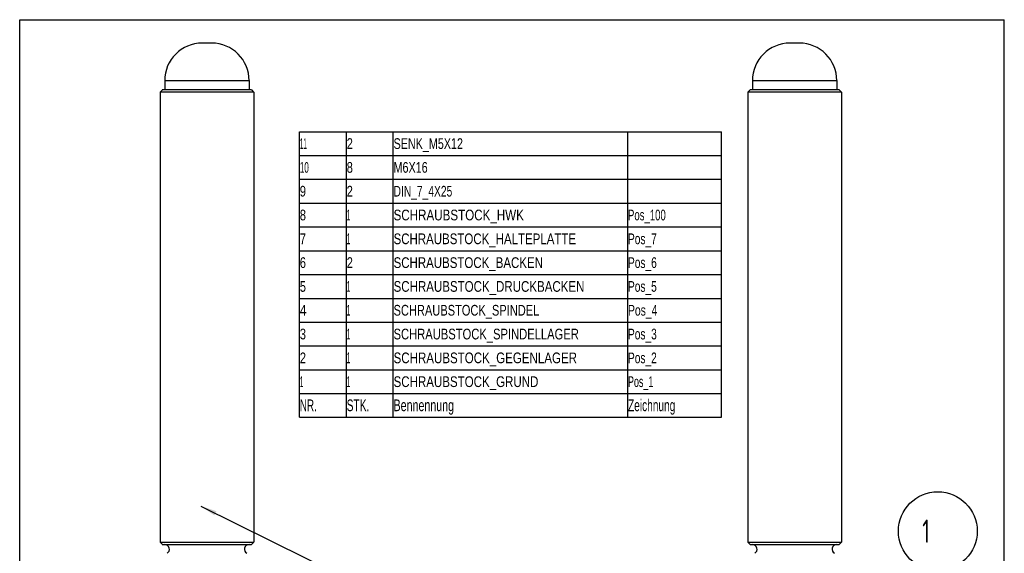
# Model space of a CAD drawing. Header units: millimetres. Extents: x 0 to 210, y 0 to 297.
# Tile 15 of 15: x 0 to 210, y 183 to 297. Entities that reach past the tile are written whole.
import ezdxf

# ---------------------------------------------------------------- set-up
doc = ezdxf.new("R2010")
doc.units = ezdxf.units.MM
doc.header["$LTSCALE"] = 19.36
doc.layers.get('0').update_dxf_attribs({"linetype": 'CONTINUOUS'})
for name, color, linetype in [('SCHRAUBSTOCK_GRUND_links_3_BL5', 7, 'CONTINUOUS'), ('SCHRAUBSTOCK_SPINDEL_links_BL20', 7, 'CONTINUOUS'), ('SCHRAUBSTOCK_SPINDEL_new_vi_BL1', 7, 'CONTINUOUS'), ('TABLE_BL0', 7, 'CONTINUOUS')]:
    doc.layers.add(name, color=color, linetype=linetype)
doc.styles.get("Standard").update_dxf_attribs({"font": 'ISOCP.SHX', "width": 0.6})
doc.styles.add('TEXTSTYLE_1', font='BIGFONT.SHX', dxfattribs={"width": 0.6})

# ---------------------------------------------------------------- blocks, each defined once
blk = doc.blocks.new('TABLE_BL0', base_point=(104.68, 242.66))
at = {"layer": 'TABLE_BL0', "color": 3}
for p, q in [((59.68, 212.22), (59.68, 273.1)), ((59.68, 273.1), (149.68, 273.1)), ((69.68, 212.22), (69.68, 273.1)), ((79.68, 212.22), (79.68, 273.1)), ((129.68, 212.22), (129.68, 273.1)), ((149.68, 212.22), (149.68, 273.1)), ((59.68, 268.02), (149.68, 268.02)), ((59.68, 262.94), (149.68, 262.94)), ((59.68, 257.86), (149.68, 257.86)), ((59.68, 252.78), (149.68, 252.78)), ((59.68, 247.7), (149.68, 247.7)), ((59.68, 242.62), (149.68, 242.62)), ((59.68, 237.54), (149.68, 237.54)), ((59.68, 232.46), (149.68, 232.46)), ((59.68, 227.38), (149.68, 227.38)), ((59.68, 222.3), (149.68, 222.3)), ((59.68, 217.22), (149.68, 217.22)), ((59.68, 212.22), (149.68, 212.22))]:
    blk.add_line(p, q, dxfattribs=at)
at = {"layer": 'TABLE_BL0', "color": 7, "style": 'TEXTSTYLE_1'}
for s, height, width, p in [('11', 2.286, 0.354167, (59.74, 269.42)), ('2', 2.29, 0.779167, (69.74, 269.42)), ('SENK_M5X12', 2.286, 0.750833, (79.74, 269.42)), ('10', 2.286, 0.566667, (59.74, 264.34)), ('8', 2.29, 0.779167, (69.74, 264.34)), ('M6X16', 2.286, 0.750833, (79.74, 264.34)), ('9', 2.29, 0.779167, (59.74, 259.26)), ('2', 2.29, 0.779167, (69.74, 259.26)), ('DIN_7_4X25', 2.286, 0.715417, (79.74, 259.26)), ('8', 2.29, 0.779167, (59.74, 254.18)), ('1', 2.29, 0.354167, (69.74, 254.18)), ('SCHRAUBSTOCK_HWK', 2.286, 0.810156, (79.74, 254.18)), ('Pos_100', 2.286, 0.667857, (129.74, 254.18)), ('7', 2.29, 0.779167, (59.74, 249.1)), ('1', 2.29, 0.354167, (69.74, 249.1)), ('SCHRAUBSTOCK_HALTEPLATTE', 2.286, 0.801302, (79.74, 249.1)), ('Pos_7', 2.286, 0.708333, (129.74, 249.1)), ('6', 2.29, 0.779167, (59.74, 244.02)), ('2', 2.29, 0.779167, (69.74, 244.02)), ('SCHRAUBSTOCK_BACKEN', 2.286, 0.801535, (79.74, 244.02)), ('Pos_6', 2.286, 0.708333, (129.74, 244.02)), ('5', 2.29, 0.779167, (59.74, 238.94)), ('1', 2.29, 0.354167, (69.74, 238.94)), ('SCHRAUBSTOCK_DRUCKBACKEN', 2.286, 0.804253, (79.74, 238.94)), ('Pos_5', 2.286, 0.708333, (129.74, 238.94)), ('4', 2.29, 0.85, (59.74, 233.86)), ('1', 2.29, 0.354167, (69.74, 233.86)), ('SCHRAUBSTOCK_SPINDEL', 2.286, 0.772083, (79.74, 233.86)), ('Pos_4', 2.286, 0.7225, (129.74, 233.86)), ('3', 2.29, 0.779167, (59.74, 228.78)), ('1', 2.29, 0.354167, (69.74, 228.78)), ('SCHRAUBSTOCK_SPINDELLAGER', 2.286, 0.780583, (79.74, 228.78)), ('Pos_3', 2.286, 0.708333, (129.74, 228.78)), ('2', 2.29, 0.779167, (59.74, 223.7)), ('1', 2.29, 0.354167, (69.74, 223.7)), ('SCHRAUBSTOCK_GEGENLAGER', 2.286, 0.805344, (79.74, 223.7)), ('Pos_2', 2.286, 0.708333, (129.74, 223.7)), ('1', 2.29, 0.354167, (59.74, 218.62)), ('1', 2.29, 0.354167, (69.74, 218.62)), ('SCHRAUBSTOCK_GRUND', 2.286, 0.804745, (79.74, 218.62)), ('Pos_1', 2.286, 0.623333, (129.74, 218.62)), ('NR.', 2.5, 0.631597, (59.74, 213.47)), ('STK.', 2.5, 0.650781, (69.74, 213.47)), ('Bennennung', 2.5, 0.68, (79.74, 213.47)), ('Zeichnung', 2.5, 0.647338, (129.74, 213.47))]:
    blk.add_text(s, height=height, dxfattribs=dict(at, width=width)).set_placement(p)
blk = doc.blocks.new('SCHRAUBSTOCK_SPINDEL_NEW_VI_BL1', base_point=(65.34, 187.26))
at = {"layer": 'SCHRAUBSTOCK_SPINDEL_new_vi_BL1', "color": 3}
for p, q in [((38.93, 292.01), (38.94, 292.01)), ((40.92, 292.01), (40.93, 292.01)), ((30.93, 284.01), (48.93, 284.01)), ((38.6, 193.23), (83.88, 170.84))]:
    blk.add_line(p, q, dxfattribs=at)
at = {"layer": 'SCHRAUBSTOCK_SPINDEL_new_vi_BL1', "color": 7}
for p, q in [((40.92, 292.01), (38.94, 292.01)), ((30.93, 284.01), (30.93, 282.01)), ((48.93, 284.01), (48.93, 282.01)), ((30.43, 282.01), (29.93, 281.51)), ((29.93, 281.51), (29.93, 185.51)), ((49.93, 281.51), (29.93, 281.51)), ((49.43, 282.01), (30.42, 282.01)), ((49.43, 282.01), (49.88, 281.55)), ((49.93, 281.51), (49.93, 185.51)), ((30.43, 185.01), (29.93, 185.51)), ((29.93, 185.51), (49.93, 185.51)), ((30.42, 185.01), (49.43, 185.01)), ((49.43, 185.01), (49.88, 185.46))]:
    blk.add_line(p, q, dxfattribs=at)
for centre, radius, start, end in [((38.93, 284.01), 8, 90, 180), ((40.93, 284.01), 8, 0, 90), ((30.93, 184.01), 1, 300, 90), ((48.93, 184.01), 1, 90, 240)]:
    blk.add_arc(centre, radius, start, end, dxfattribs=at)
at = {"layer": 'SCHRAUBSTOCK_SPINDEL_new_vi_BL1', "color": 3}
blk.add_solid([(41.96, 192.13), (38.6, 193.23), (41.52, 191.23)], dxfattribs=at)
blk = doc.blocks.new('SCHRAUBSTOCK_GRUND_LINKS_3_BL5', base_point=(191.5, 104.45))
at = {"layer": 'SCHRAUBSTOCK_GRUND_links_3_BL5', "color": 3}
blk.add_line((186.53, 90.55), (195.01, 179.5), dxfattribs=at)
at = {"layer": 'SCHRAUBSTOCK_GRUND_links_3_BL5', "color": 7}
for p, q in [((178.78, 152.62), (193.78, 152.62)), ((178.78, 152.62), (178.78, 147.62)), ((193.78, 152.62), (193.78, 12.62)), ((178.78, 147.62), (182.78, 147.62)), ((182.78, 147.62), (182.78, 137.62)), ((178.78, 137.62), (182.78, 137.62)), ((178.78, 137.62), (178.78, 27.62)), ((178.78, 27.62), (182.78, 27.62)), ((182.78, 27.62), (182.78, 17.62)), ((178.78, 17.62), (182.78, 17.62)), ((178.78, 17.62), (178.78, 12.62)), ((178.78, 12.62), (193.78, 12.62))]:
    blk.add_line(p, q, dxfattribs=at)
at = {"layer": 'SCHRAUBSTOCK_GRUND_links_3_BL5', "color": 3}
for centre, radius in [((195.81, 187.87), 8.41), ((186.48, 90.05), 0.5)]:
    blk.add_circle(centre, radius, dxfattribs=at)
at = {"layer": 'SCHRAUBSTOCK_GRUND_links_3_BL5', "color": 7, "width": 0.714286}
blk.add_text(' 1 ', height=5, dxfattribs=at).set_placement((190.46, 185.37))
blk = doc.blocks.new('SCHRAUBSTOCK_SPINDEL_LINKS_BL20', base_point=(165.28, 184.01))
at = {"layer": 'SCHRAUBSTOCK_SPINDEL_links_BL20', "color": 7}
for p, q in [((166.28, 292.01), (164.28, 292.01)), ((156.28, 284.01), (156.28, 282.01)), ((174.28, 284.01), (174.28, 282.01)), ((155.78, 282.01), (155.28, 281.51)), ((155.28, 281.51), (155.28, 185.51)), ((175.28, 281.51), (155.28, 281.51)), ((174.78, 282.01), (155.78, 282.01)), ((174.78, 282.01), (175.28, 281.51)), ((175.28, 281.51), (175.28, 185.51)), ((155.78, 185.01), (155.28, 185.51)), ((155.28, 185.51), (175.28, 185.51)), ((155.78, 185.01), (174.78, 185.01)), ((174.78, 185.01), (175.28, 185.51))]:
    blk.add_line(p, q, dxfattribs=at)
at = {"layer": 'SCHRAUBSTOCK_SPINDEL_links_BL20', "color": 3}
for p, q in [((164.28, 292.01), (164.28, 292.01)), ((166.28, 292.01), (166.28, 292.01)), ((156.28, 284.01), (174.28, 284.01))]:
    blk.add_line(p, q, dxfattribs=at)
at = {"layer": 'SCHRAUBSTOCK_SPINDEL_links_BL20', "color": 7}
for centre, radius, start, end in [((164.28, 284.01), 8, 90, 180), ((166.28, 284.01), 8, 0, 90), ((156.28, 184.01), 1, 300, 90), ((174.28, 184.01), 1, 90, 240)]:
    blk.add_arc(centre, radius, start, end, dxfattribs=at)

msp = doc.modelspace()

# ---------------------------------------------------------------- linework, layer by layer
at = {"color": 7}
for p, q in [((0, 0), (0, 297)), ((0, 297), (210, 297)), ((210, 0), (210, 297))]:
    msp.add_line(p, q, dxfattribs=at)

# ---------------------------------------------------------------- block references
at = {"layer": 'SCHRAUBSTOCK_GRUND_links_3_BL5'}
msp.add_blockref('SCHRAUBSTOCK_GRUND_LINKS_3_BL5', (191.5, 104.45), dxfattribs=at)
at = {"layer": 'SCHRAUBSTOCK_SPINDEL_links_BL20'}
msp.add_blockref('SCHRAUBSTOCK_SPINDEL_LINKS_BL20', (165.28, 184.01), dxfattribs=at)
at = {"layer": 'SCHRAUBSTOCK_SPINDEL_new_vi_BL1'}
msp.add_blockref('SCHRAUBSTOCK_SPINDEL_NEW_VI_BL1', (65.34, 187.26), dxfattribs=at)
at = {"layer": 'TABLE_BL0'}
msp.add_blockref('TABLE_BL0', (104.68, 242.66), dxfattribs=at)

doc.saveas('drawing.dxf')
